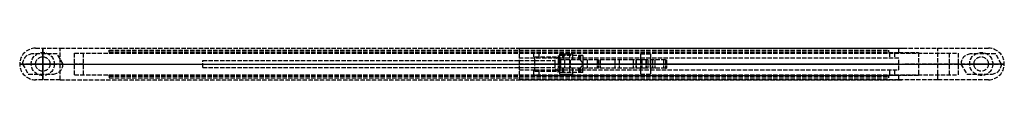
# Model space of a CAD drawing. Header units: millimetres. Extents: x -8 to 333, y -6 to 6.
import ezdxf

# ---------------------------------------------------------------- set-up
doc = ezdxf.new("R2010")
doc.units = ezdxf.units.MM
doc.header["$LTSCALE"] = 10
doc.linetypes.add('ALLCAD_Strich', pattern=[0.2, 0.15, -0.05])
for name, color, linetype in [('BESCH_KONT_sich_schn_ansi_2d', 40, 'Continuous'), ('BESCH_KONT_sich_schn_grun_2d', 10, 'Continuous'), ('BESCH_KONT_sich_schn_seit_2d', 160, 'Continuous')]:
    doc.layers.add(name, color=color, linetype=linetype)

msp = doc.modelspace()

# ---------------------------------------------------------------- linework, layer by layer
at = {"layer": 'BESCH_KONT_sich_schn_ansi_2d', "linetype": 'ALLCAD_Strich'}
for p, q in [((-8, 0, 5), (-2.5, 0, 5)), ((-2.5, 0), (-8, 0)), ((-8, 0), (-8, 0, 5)), ((-7, 0, -4), (-5, 0, -4)), ((-7, 0, -2), (-5, 0, -2)), ((-7, 0, -4), (-7, 0, -2)), ((-5, 0, -4), (3.5, 0, -4)), ((-5, 0, -2), (3.5, 0, -2)), ((-5, 0, -4), (-5, 0, -2)), ((4, 0, 7), (-4, 0, 7)), ((-4, 0, 5), (-4, 0, 7)), ((-3.5, 0, -4), (-3.5, 0, -2)), ((2.5, 0, -5), (-2.5, 0, -5)), ((-2.5, 0, -5), (-2.5, 0, -4)), ((-2.5, 0, -2), (-2.5, 0)), ((6, 0, 5), (-2.5, 0, 5)), ((-2.5, 0), (-2.5, 0, 5)), ((-2.5, 0), (327.5, 0)), ((-2.5, 0, -4), (-2.5, 0, -2)), ((-2.5, 0, -4), (-2.5, 0, -2)), ((2.5, 0, -5), (2.5, 0, -4)), ((2.5, 0, -2), (2.5, 0)), ((2.5, 0, -4), (2.5, 0, -2)), ((2.5, 0), (2.5, 0, 5)), ((2.5, 0, -4), (2.5, 0, -2)), ((2.5, 0), (2.5, 0, 5)), ((7, 0, -4), (3.5, 0, -4)), ((7, 0, -2), (3.5, 0, -2)), ((3.5, 0, -4), (3.5, 0, -2)), ((4, 0, 5), (4, 0, 7)), ((5, 0, -4), (5, 0, -2)), ((6, 0, 9.5), (297.85, 0, 9.5)), ((6, 0, 9.5), (6, 0, 5)), ((6, 0, 9.5), (6, 0, 15)), ((6, 0, 15), (165, 0, 15)), ((7, 0, -4), (7, 0, -2)), ((11, 0, -3.5), (11, 0)), ((11, 0, -0.01), (11, 0, -0.01)), ((11, 0, -0.01), (11, 0, -0.01)), ((11, 0, -0.01), (11, 0, -0.01)), ((11, 0, 0), (11, 0, 0)), ((11, 0, -0.01), (11, 0, 0)), ((11, 0), (11, 0, 0)), ((11, 0, 0), (11, 0, 0)), ((11, 0, 0), (11, 0, 0)), ((11, 0, 0), (11, 0, 0)), ((11, 0, 0), (11, 0, 0)), ((11, 0, -0.01), (11, 0, -0.01)), ((11, 0, -0.01), (11, 0, -0.01)), ((11, 0, 0), (11, 0, 0)), ((11, 0, 0), (11, 0, 0)), ((11, 0, 0), (11, 0, 0)), ((11, 0, 0), (11, 0, 0)), ((11, 0, -0.01), (11, 0, -0.01)), ((14, 0, -6.5), (314, 0, -6.5)), ((23, 0, -5), (293, 0, -5)), ((23, 0, -4.5), (23, 0, -5)), ((23, 0, -4.5), (293, 0, -4.5)), ((23, 0, -4.5), (23, 0, -2.5)), ((23, 0, -2.5), (293, 0, -2.5)), ((23, 0, -2), (23, 0, -2.5)), ((23, 0, -2), (293, 0, -2)), ((55.4, 0, 8.25), (55.4, 0, 10.75)), ((55.4, 0, 10.75), (165, 0, 10.75)), ((55.4, 0, 8.25), (177.4, 0, 8.25)), ((165, 0, 10.75), (170.4, 0, 10.75)), ((296.5, 0, 10), (165, 0, 10)), ((165, 0, 15), (165, 0, 10)), ((165, 0, 7.5), (303.25, 0, 7.5)), ((165, 0, 10), (165, 0, 7.5)), ((165, 0), (165, 0, 7.5)), ((165, 0, -6.5), (165, 0)), ((170.4, 0, 10), (170.4, 0, 12)), ((170.4, 0, 12), (177.4, 0, 12)), ((170.4, 0, 10.75), (177.4, 0, 10.75)), ((170.4, 0, 7), (170.4, 0, 10)), ((170.4, 0, 10.75), (177.4, 0, 10.75)), ((170.4, 0, 8.25), (177.4, 0, 8.25)), ((170.4, 0, 7), (177.4, 0, 7)), ((171.75, 0, 5.75), (293.25, 0, 5.75)), ((293.25, 0, 2.25), (171.75, 0, 2.25)), ((177.4, 0, 8.25), (177.4, 0, 10.75)), ((177.4, 0, 8.25), (177.4, 0, 10.75)), ((188.5, 0, 16.7), (178.5, 0, 16.7)), ((178.5, 0, 16.7), (178.5, 0, 11)), ((178.5, 0, 11), (179.33, 0, 11)), ((178.5, 0, -6.3), (185.74, 0, -6.3)), ((178.5, 0, -2.3), (178.5, 0, -6.3)), ((180.5, 0, -0.8), (178.5, 0, -2.3)), ((178.5, 0, -2.3), (185.75, 0, -2.3)), ((178.5, 0, 7.5), (178.5, 0, -2.3)), ((178.5, 0, -0.8), (180.5, 0, -0.8)), ((179.21, 0, 10.5), (178.9, 0, 10.5)), ((178.9, 0, 8.5), (179.21, 0, 8.5)), ((187, 0, -0.8), (180.5, 0, -0.8)), ((187, 0, -0.8), (192, 0, -0.8)), ((188.5, 0, 10), (188.5, 0, 16.7)), ((204.5, 0, 9.2), (188.5, 0, 9.2)), ((188.5, 0, 9.2), (188.5, 0, 10)), ((193, 0, -1.8), (209, 0, -1.8)), ((205.5, 0, 2.5), (199.6, 0, 2.5)), ((199.6, 0, 5.5), (205.34, 0, 5.5)), ((208.89, 0, 14.2), (204.5, 0, 14.2)), ((204.5, 0, 14.2), (204.5, 0, 10)), ((204.5, 0, 10), (204.5, 0, 9.2)), ((205.34, 0, 5.5), (207.5, 0, 8.2)), ((207.5, 0, 8.2), (209.5, 0, 8.2)), ((213.09, 0, 10), (208.89, 0, 14.2)), ((209.5, 0, 8.2), (211.2, 0, 6.08)), ((210.5, 0, -0.3), (210.5, 0, 3.97)), ((211.98, 0, 5.7), (214.98, 0, 5.7)), ((215.68, 0, 7.41), (213.09, 0, 10)), ((293, 0, -5), (293, 0, -4.5)), ((293, 0, -2.5), (293, 0, -4.5)), ((293, 0, -2.5), (293, 0, -2)), ((296.5, 0, 10), (297.85, 0, 9.5)), ((296.5, 0), (296.5, 0, 7.5)), ((296.5, 0, -6.5), (296.5, 0)), ((310, 0, 5), (297.85, 0, 9.5)), ((327.5, 0, 5), (310, 0, 5)), ((317, 0), (317, 0, -3.5)), ((318, 0, -4), (320, 0, -4)), ((318, 0, -2), (320, 0, -2)), ((318, 0, -4), (318, 0, -2)), ((320, 0, -4), (328.5, 0, -4)), ((320, 0, -2), (328.5, 0, -2)), ((320, 0, -4), (320, 0, -2)), ((329, 0, 7), (321, 0, 7)), ((321, 0, 5), (321, 0, 7)), ((321.5, 0, -4), (321.5, 0, -2)), ((327.5, 0, -5), (322.5, 0, -5)), ((322.5, 0, -5), (322.5, 0, -4)), ((322.5, 0, -2), (322.5, 0)), ((322.5, 0, -4), (322.5, 0, -2)), ((322.5, 0), (322.5, 0, 5)), ((322.5, 0, -4), (322.5, 0, -2)), ((322.5, 0), (322.5, 0, 5)), ((327.5, 0, -5), (327.5, 0, -4)), ((327.5, 0, -2), (327.5, 0)), ((327.5, 0, 5), (333, 0, 5)), ((333, 0), (327.5, 0)), ((327.5, 0, 5), (327.5, 0)), ((327.5, 0, -4), (327.5, 0, -2)), ((327.5, 0, -4), (327.5, 0, -2)), ((332, 0, -4), (328.5, 0, -4)), ((332, 0, -2), (328.5, 0, -2)), ((328.5, 0, -4), (328.5, 0, -2)), ((329, 0, 5), (329, 0, 7)), ((330, 0, -4), (330, 0, -2)), ((332, 0, -4), (332, 0, -2)), ((333, 0, 5), (333, 0))]:
    msp.add_line(p, q, dxfattribs=at)
at = {"layer": 'BESCH_KONT_sich_schn_ansi_2d', "linetype": 'ALLCAD_Strich', "extrusion": (0, -1, 0)}
for centre in [(181.75, 4), (208.75, 4)]:
    msp.add_circle(centre, 1.75, dxfattribs=at)
at = {"layer": 'BESCH_KONT_sich_schn_ansi_2d', "linetype": 'ALLCAD_Strich', "extrusion": (0, 1, 0)}
for centre, radius, start, end in [((-14, -3.5), 3, 270, 360), ((-171.75, 4), 1.75, 270, 90), ((-180.65, 9.5), 2, 48.5904, 165.5225), ((-180.65, 9.5), 2, 165.5225, 270), ((-188.77, -3.55), 3.27, 323.3672, 57.2209), ((-192, -1.3), 0.5, 90, 180), ((-199.6, 4), 1.5, 270, 90), ((-205.5, 4), 1.5, 180, 270), ((-293.25, 4), 1.75, 90, 270), ((-314, -3.5), 3, 180, 270)]:
    msp.add_arc(centre, radius, start, end, dxfattribs=at)
at = {"layer": 'BESCH_KONT_sich_schn_ansi_2d', "linetype": 'ALLCAD_Strich', "extrusion": (0, -1, 0)}
for centre, radius, start, end in [((180.65, 9.5), 1.75, 163.3985, 0), ((180.65, 9.5), 1.75, 16.6015, 163.3985), ((180.65, 9.5), 1.75, 360, 16.6015), ((185.74, -5.8), 0.5, 270, 36.6328), ((193, -1.3), 0.5, 180, 270), ((209, -0.3), 1.5, 270, 360), ((211.98, 6.7), 1, 218.6598, 270), ((214.98, 6.7), 1, 270, 45)]:
    msp.add_arc(centre, radius, start, end, dxfattribs=at)
at = {"layer": 'BESCH_KONT_sich_schn_ansi_2d', "linetype": 'ALLCAD_Strich'}
for points, knots in [([(178.9, 0, 10.5), (178.8, 0, 10.5), (178.7, 0, 10.51), (178.5, 0, 10.55), (178.41, 0, 10.58), (178.22, 0, 10.66), (178.13, 0, 10.71), (177.97, 0, 10.82), (177.9, 0, 10.88), (177.77, 0, 11.01), (177.71, 0, 11.09), (177.6, 0, 11.25), (177.56, 0, 11.33), (177.49, 0, 11.48), (177.46, 0, 11.57), (177.42, 0, 11.72), (177.41, 0, 11.79), (177.4, 0, 11.89), (177.4, 0, 11.93), (177.4, 0, 11.99), (177.4, 0, 12), (177.4, 0, 12)], [-3.548972, -3.548972, -3.548972, -3.548972, -3.255671, -3.255671, -2.962369, -2.962369, -2.669067, -2.669067, -2.375765, -2.375765, -2.047936, -2.047936, -1.720108, -1.720108, -1.290081, -1.290081, -0.860054, -0.860054, -0.430027, -0.430027, 0, 0, 0, 0]), ([(177.4, 0, 7), (177.4, 0, 7), (177.4, 0, 7.01), (177.4, 0, 7.07), (177.4, 0, 7.11), (177.41, 0, 7.21), (177.42, 0, 7.28), (177.46, 0, 7.43), (177.49, 0, 7.52), (177.56, 0, 7.67), (177.6, 0, 7.75), (177.71, 0, 7.91), (177.77, 0, 7.99), (177.9, 0, 8.12), (177.97, 0, 8.18), (178.13, 0, 8.29), (178.22, 0, 8.34), (178.41, 0, 8.42), (178.5, 0, 8.45), (178.7, 0, 8.49), (178.8, 0, 8.5), (178.9, 0, 8.5)], [7.097945, 7.097945, 7.097945, 7.097945, 7.527972, 7.527972, 7.957999, 7.957999, 8.388026, 8.388026, 8.818053, 8.818053, 9.145881, 9.145881, 9.47371, 9.47371, 9.767012, 9.767012, 10.060313, 10.060313, 10.353615, 10.353615, 10.646917, 10.646917, 10.646917, 10.646917])]:
    msp.add_open_spline(points, degree=3, knots=knots, dxfattribs=at)
at = {"layer": 'BESCH_KONT_sich_schn_grun_2d', "linetype": 'ALLCAD_Strich'}
for p, q in [((5, 3.5), (-3.5, 3.5)), ((-2.5, 5.5), (6, 5.5)), ((7, 0), (5, 3.5)), ((6, -5.5), (6, 5.5)), ((6, 5.5), (297.85, 5.5)), ((11, 3.73), (11, 3.75)), ((11, 3.75), (11, 3.75)), ((11, 3.75), (11, 3.75)), ((11, 3.75), (11, 3.75)), ((11, 3.75), (11, 3.75)), ((11, 3.75), (11, 3.74)), ((11, 3.75), (11, 3.75)), ((11, 3.75), (11, 3.75)), ((11, 3.75), (11, 3.75)), ((11, 3.75), (11, 3.75)), ((11, 3.75), (11, 3.75)), ((11, 3.75), (11, 3.75)), ((11, 3.75), (11, 3.75)), ((11, 3.75), (11, 3.75)), ((11, 3.75), (11, 3.75)), ((11, 3.75), (317, 3.75)), ((11, 3.74), (11, 3.74)), ((11, 3.74), (11, 3.74)), ((11, 3.74), (11, 3.74)), ((11, 3.74), (11, 3.74)), ((11, 3.74), (11, 3.74)), ((11, 3.74), (11, 3.74)), ((11, 3.74), (11, 3.74)), ((11, 3.74), (11, 3.74)), ((11, 3.74), (11, 3.74)), ((11, 3.74), (11, 3.74)), ((11, 3.73), (11, 3.74)), ((11, 3.74), (11, 3.74)), ((11, -3.75), (11, 3.73)), ((11, 3.73), (11, 3.73)), ((11, 3.73), (11, 3.73)), ((11, 3.73), (11, 3.73)), ((11, 3.73), (11, 3.73)), ((11, 3.73), (11, 3.73)), ((11, 3.73), (11, 3.73)), ((11, 3.73), (11, 3.73)), ((11, 3.73), (11, 3.73)), ((11, 3.73), (11, 3.73)), ((11, 3.73), (11, 3.73)), ((11, 3.73), (11, 3.73)), ((11, 3.73), (11, 3.73)), ((14, 3.75), (14, -3.75)), ((23, 4.25), (23, 4.75)), ((23, 4.75), (293, 4.75)), ((23, 4.25), (293, 4.25)), ((23, 4.25), (23, 3.75)), ((165, 5.48), (165, -5.48)), ((165, 5.48), (296.5, 5.48)), ((165, 4), (296.5, 4)), ((170, 4), (170, 2)), ((171.75, 4), (171.75, 2)), ((178.9, 3.5), (182.4, 3.5)), ((178.9, 3.5), (178.9, 2.5)), ((180, 3.5), (183.5, 3.5)), ((180, 3.5), (180, 1.5)), ((182.4, 3.5), (182.4, 1.5)), ((183.5, 3.5), (183.5, 2)), ((207, 3.5), (210.5, 3.5)), ((207, 3.5), (207, 2)), ((210.5, 3.5), (210.5, 2)), ((293, 4.25), (293, 4.75)), ((293, 4.25), (293, 3.75)), ((293.25, 4), (293.25, 2)), ((295, 4), (295, 2)), ((296.5, 4), (296.5, 5.48)), ((296.5, 4), (303.25, 4)), ((297.85, 5.5), (310, 5.5)), ((303.25, 4), (303.25, -4)), ((310, 5.5), (327.5, 5.5)), ((310, -5.5), (310, 5.5)), ((314, -3.75), (314, 3.75)), ((317, 3.75), (317, -3.75)), ((330, 3.5), (321.5, 3.5)), ((332, 0), (330, 3.5)), ((-7, 0), (-5, -3.5)), ((55.4, -1.25), (55.4, 1.25)), ((55.4, 1.25), (165, 1.25)), ((170.4, 2), (165, 2)), ((165, 1.25), (170.4, 1.25)), ((170.4, -2.5), (170.4, 2.5)), ((170.4, 2.5), (178.9, 2.5)), ((182.4, 2), (170.4, 2)), ((170.4, 1.25), (177.4, 1.25)), ((170.4, 1.25), (177.4, 1.25)), ((177.4, -1.25), (177.4, 1.25)), ((177.4, -1.25), (177.4, 1.25)), ((178.5, 3), (178.5, 1.5)), ((180.5, 3), (178.5, 3)), ((188.5, 1.5), (178.5, 1.5)), ((178.5, 1.5), (178.5, -1.5)), ((178.9, 2.3), (178.9, 1.5)), ((178.9, 2.3), (179.21, 2.3)), ((178.9, 1.5), (178.9, -1.5)), ((179.21, 1.5), (179.21, 2.3)), ((179.21, -1.5), (179.21, 1.5)), ((179.33, 1.5), (179.33, -1.5)), ((180.5, 3), (180.5, 1.5)), ((187, 3), (180.5, 3)), ((180.65, 1.5), (180.65, -1.5)), ((296.5, 2), (182.4, 2)), ((182.4, 1.5), (182.4, -1.5)), ((182.65, 1.5), (182.65, -1.5)), ((183.5, 2), (183.5, 1.5)), ((185.5, 3), (185.5, 1.5)), ((185.74, 3), (185.74, 1.5)), ((186.15, 3), (186.15, 1.5)), ((186.24, 3), (186.24, 1.5)), ((187, 3), (187, 2)), ((187, 2), (187, 1.5)), ((187, 1.5), (187, 0)), ((187, 0), (187, -1.5)), ((204.5, 1.5), (188.5, 1.5)), ((188.5, 1.5), (188.5, -1.5)), ((192, 1.5), (192, -1.5)), ((192.5, 1.5), (192.5, -1.5)), ((193, 1.5), (193, -1.5)), ((198.1, 1.5), (198.1, -1.5)), ((199.6, 1.5), (199.6, -1.5)), ((208.89, 1.5), (204.5, 1.5)), ((204.5, 1.5), (204.5, -1.5)), ((205.34, 1.5), (205.34, -1.5)), ((205.5, 1.5), (205.5, -1.5)), ((207, 2), (207, 1.5)), ((207, 1.5), (207, -1.5)), ((207.5, 1.5), (207.5, -1.5)), ((215.68, 1.5), (208.89, 1.5)), ((208.89, 1.5), (208.89, -1.5)), ((209, 1.5), (209, -1.5)), ((209.5, 1.5), (209.5, -1.5)), ((210.5, 2), (210.5, 1.5)), ((210.5, -1.5), (210.5, 1.5)), ((210.5, 1.5), (210.5, -1.5)), ((211.2, 1.5), (211.2, -1.5)), ((211.98, 1.5), (211.98, -1.5)), ((214.98, 1.5), (214.98, -1.5)), ((215.68, 1.5), (215.98, 1.5)), ((215.68, 1.5), (215.68, -1.5)), ((215.98, 1.5), (215.98, -1.5)), ((296.5, -2), (296.5, 2)), ((318, 0), (320, -3.5)), ((55.4, -1.25), (165, -1.25)), ((165, -1.25), (170.4, -1.25)), ((165, -2), (170.4, -2)), ((170, -2), (170, -4)), ((170.4, -1.25), (177.4, -1.25)), ((170.4, -1.25), (177.4, -1.25)), ((170.4, -2), (182.4, -2)), ((170.4, -2.5), (178.9, -2.5)), ((171.75, -2), (171.75, -4)), ((188.5, -1.5), (178.5, -1.5)), ((178.5, -3), (178.5, -1.5)), ((180.5, -3), (178.5, -3)), ((178.9, -1.5), (178.9, -2.29)), ((179.21, -2.29), (178.9, -2.29)), ((178.9, -2.5), (178.9, -3.5)), ((179.21, -2.29), (179.21, -1.5)), ((180, -1.5), (180, -3.5)), ((180.5, -3), (180.5, -1.5)), ((187, -3), (180.5, -3)), ((182.4, -1.5), (182.4, -3.5)), ((182.4, -2), (296.5, -2)), ((183.5, -1.5), (183.5, -2)), ((183.5, -2), (183.5, -3.5)), ((185.5, -1.5), (185.5, -3)), ((185.74, -3), (185.74, -1.5)), ((186.15, -3), (186.15, -1.5)), ((186.24, -1.5), (186.24, -3)), ((187, -2), (187, -1.5)), ((187, -3), (187, -2)), ((204.5, -1.5), (188.5, -1.5)), ((208.89, -1.5), (204.5, -1.5)), ((207, -1.5), (207, -2)), ((207, -2), (207, -3.5)), ((215.68, -1.5), (208.89, -1.5)), ((210.5, -1.5), (210.5, -2)), ((210.5, -2), (210.5, -3.5)), ((215.68, -1.5), (215.98, -1.5)), ((293.25, -2), (293.25, -4)), ((295, -2), (295, -4)), ((-5, -3.5), (3.5, -3.5)), ((6, -5.5), (-2.5, -5.5)), ((6, -5.5), (297.85, -5.5)), ((11, -3.75), (317, -3.75)), ((23, -4.25), (23, -3.75)), ((23, -4.25), (23, -4.75)), ((23, -4.25), (293, -4.25)), ((23, -4.75), (293, -4.75)), ((296.5, -4), (165, -4)), ((296.5, -5.48), (165, -5.48)), ((171.75, -4), (170, -4)), ((171.75, -4), (293.25, -4)), ((178.9, -3.5), (182.4, -3.5)), ((180, -3.5), (183.5, -3.5)), ((207, -3.5), (210.5, -3.5)), ((293, -3.75), (293, -4.25)), ((293, -4.75), (293, -4.25)), ((295, -4), (293.25, -4)), ((303.25, -4), (296.5, -4)), ((296.5, -5.48), (296.5, -4)), ((310, -5.5), (297.85, -5.5)), ((327.5, -5.5), (310, -5.5)), ((320, -3.5), (328.5, -3.5))]:
    msp.add_line(p, q, dxfattribs=at)
for centre, radius in [((0, 0), 4), ((325, 0), 4), ((0, 0), 2.5), ((0, 0), 2.5), ((325, 0), 2.5), ((325, 0), 2.5)]:
    msp.add_circle(centre, radius, dxfattribs=at)
for centre, radius, start, end in [((-2.5, 0), 5.5, 90, 270), ((-3.5, 0), 3.5, 90, 180), ((321.5, 0), 3.5, 90, 180), ((327.5, 0), 5.5, 270, 90), ((3.5, 0), 3.5, 270, 360), ((328.5, 0), 3.5, 270, 360)]:
    msp.add_arc(centre, radius, start, end, dxfattribs=at)
at = {"layer": 'BESCH_KONT_sich_schn_grun_2d', "linetype": 'ALLCAD_Strich', "extrusion": (0, 0, -1)}
for start_param, end_param in [(1.479762, 1.570796), (-1.570796, -1.479762)]:
    msp.add_ellipse((297.85, 0), major_axis=(-14.85, 0), ratio=0.37037, start_param=start_param, end_param=end_param, dxfattribs=at)
at = {"layer": 'BESCH_KONT_sich_schn_grun_2d', "linetype": 'ALLCAD_Strich'}
for points, knots in [([(177.4, 0), (177.4, 0.15), (177.4, 0.3), (177.4, 0.59), (177.4, 0.74), (177.41, 1.02), (177.42, 1.16), (177.46, 1.41), (177.49, 1.53), (177.56, 1.72), (177.6, 1.8), (177.71, 1.94), (177.77, 2), (177.9, 2.09), (177.97, 2.13), (178.13, 2.19), (178.22, 2.22), (178.41, 2.26), (178.5, 2.27), (178.7, 2.29), (178.8, 2.3), (178.9, 2.3)], [0, 0, 0, 0, 0.430027, 0.430027, 0.860054, 0.860054, 1.290081, 1.290081, 1.720108, 1.720108, 2.047936, 2.047936, 2.375765, 2.375765, 2.669067, 2.669067, 2.962369, 2.962369, 3.255671, 3.255671, 3.548972, 3.548972, 3.548972, 3.548972]), ([(178.9, -2.29), (178.8, -2.29), (178.7, -2.28), (178.5, -2.27), (178.41, -2.25), (178.22, -2.21), (178.13, -2.19), (177.97, -2.12), (177.9, -2.08), (177.77, -1.99), (177.71, -1.93), (177.6, -1.79), (177.56, -1.71), (177.49, -1.52), (177.46, -1.41), (177.42, -1.15), (177.41, -1.02), (177.4, -0.73), (177.4, -0.58), (177.4, -0.29), (177.4, -0.14), (177.4, 0)], [-3.548972, -3.548972, -3.548972, -3.548972, -3.255671, -3.255671, -2.962369, -2.962369, -2.669067, -2.669067, -2.375765, -2.375765, -2.047936, -2.047936, -1.720108, -1.720108, -1.290081, -1.290081, -0.860054, -0.860054, -0.430027, -0.430027, 0, 0, 0, 0]), ([(179.21, 2.3), (179.21, 2.3), (179.21, 2.3), (179.14, 2.34), (179.08, 2.38), (178.99, 2.44), (178.96, 2.46), (178.91, 2.5), (178.9, 2.5), (178.9, 2.5)], [-3.810355, -3.810355, -3.810355, -3.810355, -3.790748, -3.790748, -3.447939, -3.447939, -3.105131, -3.105131, -2.762322, -2.762322, -2.762322, -2.762322]), ([(187, 0), (187, 0.1), (186.98, 0.2), (186.93, 0.39), (186.89, 0.48), (186.74, 0.74), (186.62, 0.89), (186.37, 1.16), (186.22, 1.28), (186.02, 1.41), (185.96, 1.44), (185.84, 1.49), (185.79, 1.5), (185.75, 1.5)], [0, 0, 0, 0, 0.303721, 0.303721, 0.607442, 0.607442, 1.214883, 1.214883, 1.911141, 1.911141, 2.259269, 2.259269, 2.607398, 2.607398, 2.607398, 2.607398]), ([(185.75, -1.5), (185.79, -1.5), (185.84, -1.49), (185.96, -1.44), (186.02, -1.41), (186.22, -1.28), (186.37, -1.16), (186.62, -0.89), (186.74, -0.74), (186.89, -0.48), (186.93, -0.39), (186.98, -0.2), (187, -0.1), (187, 0)], [-2.607398, -2.607398, -2.607398, -2.607398, -2.259269, -2.259269, -1.911141, -1.911141, -1.214883, -1.214883, -0.607442, -0.607442, -0.303721, -0.303721, 0, 0, 0, 0]), ([(178.9, -2.5), (178.9, -2.5), (178.91, -2.49), (178.96, -2.46), (178.99, -2.43), (179.08, -2.37), (179.14, -2.33), (179.21, -2.29), (179.21, -2.29), (179.21, -2.29)], [2.762322, 2.762322, 2.762322, 2.762322, 3.105131, 3.105131, 3.447939, 3.447939, 3.790748, 3.790748, 3.810355, 3.810355, 3.810355, 3.810355])]:
    msp.add_open_spline(points, degree=3, knots=knots, dxfattribs=at)
at = {"layer": 'BESCH_KONT_sich_schn_seit_2d', "linetype": 'ALLCAD_Strich'}
for p, q in [((0, 5.5, 5), (0, -5.5, 5)), ((0, 5.5, 5), (0, 5.5)), ((0, -5.5), (0, 5.5)), ((0, 5.5, 5), (0, 5.5, 9.5)), ((0, 4, 10), (0, 5.48, 10)), ((0, 4.75, -4.5), (0, 4.75, -2.5)), ((0, 3.75, -5), (0, 4.25, -5)), ((0, 4.25, -2), (0, 3.75, -2)), ((0, -4, 7), (0, 4, 7)), ((0, 4, 5), (0, 4, 7)), ((0, 4, 7.5), (0, 2, 7.5)), ((0, 4, 7.5), (0, 4, 10)), ((0, 4, 5.75), (0, 2, 5.75)), ((0, 4, 2.25), (0, 2, 2.25)), ((0, 4, 5.75), (0, 4, 2.25)), ((0, 3.75, -0.01), (0, 3.75, -3.5)), ((0, 3.5, -3.5), (0, 3.75, -3.5)), ((0, 3.75, 0), (0, 3.75, -0.01)), ((0, 3.75, -0.01), (0, 3.75, -0.01)), ((0, 3.75, 0), (0, 3.75, -0.01)), ((0, 3.75, 0), (0, 3.75, 0)), ((0, 3.75, -0.01), (0, 3.75, -0.01)), ((0, 3.75, -0.01), (0, 3.75, 0)), ((0, 3.75), (0, 3.75, 0)), ((0, 3.75, -6.5), (0, 3.75, -3.5)), ((0, 3.75, -6.5), (0, -3.75, -6.5)), ((0, 3.74, 0), (0, 3.74, 0)), ((0, 3.74, 0), (0, 3.74, -0.01)), ((0, 3.74, 0), (0, 3.74, 0)), ((0, 3.74, 0), (0, 3.74, 0)), ((0, 3.74, 0), (0, 3.74, 0)), ((0, 3.74, -0.01), (0, 3.74, -0.01)), ((0, 3.74, -0.01), (0, 3.74, -0.01)), ((0, 3.74, -0.01), (0, 3.74, -0.01)), ((0, 3.74, 0), (0, 3.74, 0)), ((0, 3.74, 0), (0, 3.74, 0)), ((0, 3.74, -0.01), (0, 3.74, 0)), ((0, 3.74, -0.01), (0, 3.74, 0)), ((0, 3.73, 0), (0, 3.73, -0.01)), ((0, 3.73, -0.01), (0, 3.73, 0)), ((0, 3.73, -0.01), (0, 3.73, -0.01)), ((0, 3.73, 0), (0, 3.73, -0.01)), ((0, 3.73, 0), (0, 3.73, 0)), ((0, 3.73, -0.01), (0, 3.73, -0.01)), ((0, 0, -4), (0, 3.5, -4)), ((0, 0, -2), (0, 3.5, -2)), ((0, 3.5, -4), (0, 3.5, -2)), ((0, 3.5, 2.25), (0, 3.5, 5.75)), ((0, 3.5, 7.75), (0, 3.5, 11.25)), ((0, 3.5, 11.25), (0, -3.5, 11.25)), ((0, 3.5, 7.75), (0, -3.5, 7.75)), ((0, -3.5, -3.5), (0, 3.5, -3.5)), ((0, 3, -5.5), (0, 1.5, -5.5)), ((0, 3, -6.3), (0, 1.5, -6.3)), ((0, 3, -2.3), (0, 3, -6.3)), ((0, 3, -2.3), (0, 1.5, -2.3)), ((0, 3, -0.8), (0, 3, -2.3)), ((0, 3, -0.8), (0, 1.5, -0.8)), ((0, -2.5, -5), (0, 2.5, -5)), ((0, 2.5, -5), (0, 2.5, -4)), ((0, 2.5, -2), (0, 2.5)), ((0, 2.5, -4), (0, 2.5, -2)), ((0, 2.5), (0, 2.5, 5)), ((0, 2.5, -4), (0, 2.5, -2)), ((0, 2.5), (0, 2.5, 5)), ((0, 2.3, 8.5), (0, -2.29, 8.5)), ((0, 2.3, 10.5), (0, -2.29, 10.5)), ((0, 2, 5.75), (0, 1.5, 5.75)), ((0, 2, 2.25), (0, 1.5, 2.25)), ((0, 1.5, 7.5), (0, 2, 7.5)), ((0, 2), (0, 2, 7.5)), ((0, 2, -6.5), (0, 2)), ((0, 1.5, 16.7), (0, 1.5, 14.79)), ((0, 1.5, 16.7), (0, -1.5, 16.7)), ((0, 1.5, 7.5), (0, 1.5, -2.3)), ((0, 1.5, 11), (0, 1.5, 7.5)), ((0, 1.5, 14.79), (0, 1.5, 11)), ((0, 1.5, 7.5), (0, -1.5, 7.5)), ((0, 1.5, 2.5), (0, -1.5, 2.5)), ((0, 1.5, 4), (0, -1.5, 4)), ((0, -1.5, 3.97), (0, 1.5, 3.97)), ((0, 1.5, -0.3), (0, -1.5, -0.3)), ((0, 1.5, -1.8), (0, -1.5, -1.8)), ((0, 1.5, -1.3), (0, -1.5, -1.3)), ((0, 1.5, -0.8), (0, 0, -0.8)), ((0, 1.5, 11), (0, -1.5, 11)), ((0, 1.5, 9.2), (0, -1.5, 9.2)), ((0, 1.5, 14.2), (0, -1.5, 14.2)), ((0, 1.5, 7.41), (0, -1.5, 7.41)), ((0, 1.5, 5.7), (0, -1.5, 5.7)), ((0, 1.5, 6.08), (0, -1.5, 6.08)), ((0, 1.5, 8.2), (0, -1.5, 8.2)), ((0, 1.5, 5.5), (0, -1.5, 5.5)), ((0, 1.5, -2.3), (0, 1.5, -6.3)), ((0, 1.5, 11.5), (0, -1.5, 11.5)), ((0, 1.5, 5.75), (0, -1.5, 5.75)), ((0, 0, -0.8), (0, -1.5, -0.8)), ((0, 0, -4), (0, -3.5, -4)), ((0, 0, -2), (0, -3.5, -2)), ((0, 0, -4), (0, 0, -2)), ((0, -1.5, 16.7), (0, -1.5, 14.79)), ((0, -3, -5.5), (0, -1.5, -5.5)), ((0, -3, -6.3), (0, -1.5, -6.3)), ((0, -3, -2.3), (0, -1.5, -2.3)), ((0, -1.5, -2.3), (0, -1.5, -6.3)), ((0, -3, -0.8), (0, -1.5, -0.8)), ((0, -1.5, 14.79), (0, -1.5, 11)), ((0, -1.5, 11), (0, -1.5, 7.5)), ((0, -1.5, 7.5), (0, -1.5, -2.3)), ((0, -1.5, 5.75), (0, -2, 5.75)), ((0, -1.5, 2.25), (0, -2, 2.25)), ((0, -2, 7.5), (0, -1.5, 7.5)), ((0, -2, 7.5), (0, -4, 7.5)), ((0, -2), (0, -2, 7.5)), ((0, -2, 5.75), (0, -4, 5.75)), ((0, -2, 2.25), (0, -4, 2.25)), ((0, -2, -6.5), (0, -2)), ((0, -2.5, -5), (0, -2.5, -4)), ((0, -2.5, -2), (0, -2.5)), ((0, -2.5, -4), (0, -2.5, -2)), ((0, -2.5), (0, -2.5, 5)), ((0, -2.5, -4), (0, -2.5, -2)), ((0, -2.5), (0, -2.5, 5)), ((0, -3, -2.3), (0, -3, -6.3)), ((0, -3, -0.8), (0, -3, -2.3)), ((0, -3.5, -4), (0, -3.5, -2)), ((0, -3.75, -3.5), (0, -3.5, -3.5)), ((0, -3.5, 2.25), (0, -3.5, 5.75)), ((0, -3.5, 7.75), (0, -3.5, 11.25)), ((0, -3.75, -5), (0, -4.25, -5)), ((0, -4.25, -2), (0, -3.75, -2)), ((0, -3.75, -3.5), (0, -3.75)), ((0, -3.75, -3.5), (0, -3.75, -6.5)), ((0, -4, 5), (0, -4, 7)), ((0, -4, 10), (0, -4, 7.5)), ((0, -5.48, 10), (0, -4, 10)), ((0, -4, 5.75), (0, -4, 2.25)), ((0, -4.75, -4.5), (0, -4.75, -2.5)), ((0, -5.5, 9.5), (0, -5.5, 5)), ((0, -5.5), (0, -5.5, 5))]:
    msp.add_line(p, q, dxfattribs=at)
at = {"layer": 'BESCH_KONT_sich_schn_seit_2d', "linetype": 'ALLCAD_Strich', "extrusion": (1, 0, 0)}
for radius in [2.5, 1.25]:
    msp.add_circle((0, 9.5), radius, dxfattribs=at)
for centre, radius, start, end in [((0, 9.5), 5.5, 0, 180), ((4.25, -2.5), 0.5, 0, 90), ((4.25, -4.5), 0.5, 270, 360), ((3.75, 0), 0.00116, 90, 180), ((3.75, -0.01), 0.00116, 180, 270), ((3.75, 0), 0.00271, 0, 90), ((3.75, -0.01), 0.00271, 270, 360), ((3.74, 0), 0.00093, 90, 180), ((3.74, 0), 0.00093, 180, 270), ((3.73, 0), 0.00271, 0, 90), ((3.73, -0.01), 0.00271, 270, 360), ((3.73, 0), 0.00116, 90, 180), ((3.73, -0.01), 0.00116, 180, 270), ((0, -2.3), 1.5, 0, 180)]:
    msp.add_arc(centre, radius, start, end, dxfattribs=at)
at = {"layer": 'BESCH_KONT_sich_schn_seit_2d', "linetype": 'ALLCAD_Strich', "extrusion": (-1, 0, 0)}
for centre, radius, start, end in [((-3.75, -0.01), 0.00271, 270, 360), ((-3.75, 0), 0.00271, 0, 90), ((-3.75, -0.01), 0.00116, 180, 270), ((-3.75, 0), 0.00116, 90, 180), ((-3.74, 0), 0.00217, 270, 0), ((-3.74, 0), 0.00217, 360, 90), ((-3.73, -0.01), 0.00271, 270, 360), ((-3.73, 0), 0.00271, 0, 90), ((-3.73, -0.01), 0.00116, 180, 270), ((-3.73, 0), 0.00116, 90, 180), ((4.25, -4.5), 0.5, 270, 360), ((4.25, -2.5), 0.5, 0, 90)]:
    msp.add_arc(centre, radius, start, end, dxfattribs=at)

doc.saveas('drawing.dxf')
